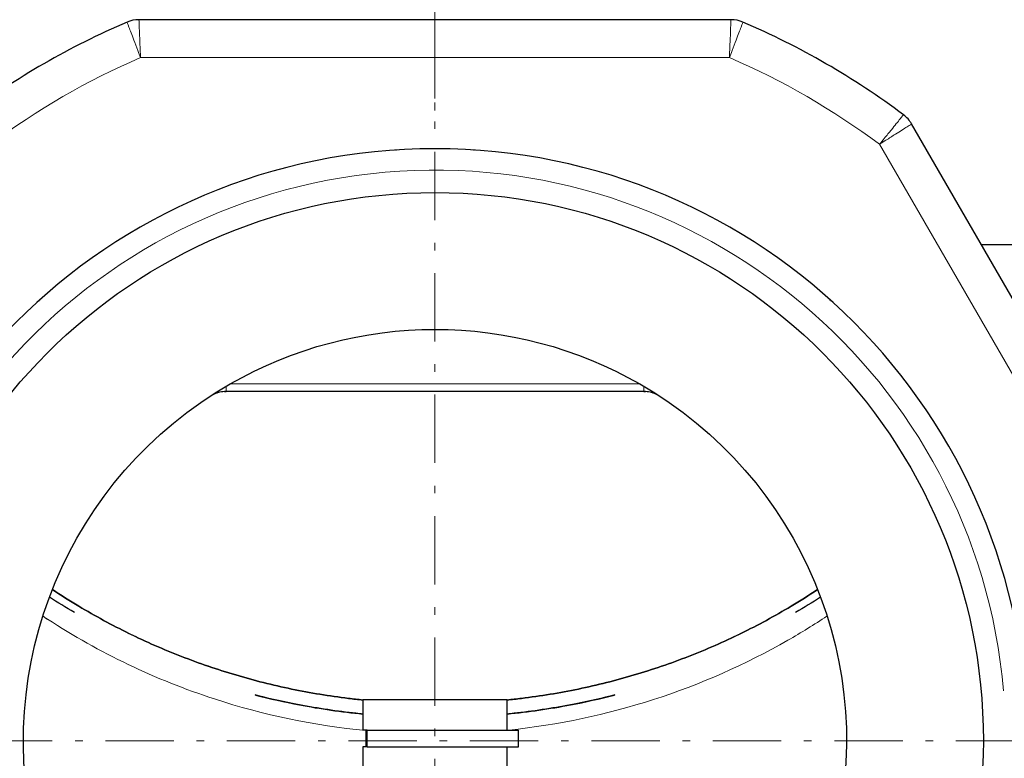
# Model space of a CAD drawing. Header units: millimetres. Extents: x 18 to 610, y -123 to 280.
# Tile 46 of 87: x 146 to 211, y 121 to 169. Entities that reach past the tile are written whole.
import ezdxf

# ---------------------------------------------------------------- set-up
doc = ezdxf.new("R2010")
doc.units = ezdxf.units.MM
doc.linetypes.add('CENTER', pattern=[8, 4.5, -1.5, 0.5, -1.5])
doc.linetypes.add('SOLID', pattern=[0])
doc.styles.add('Arial', font='Arial.ttf', dxfattribs={"height": 5})
doc.dimstyles.get("Standard").update_dxf_attribs({"dimtxt": 5, "dimasz": 5, "dimexe": 0.18, "dimexo": 0.0625, "dimgap": 0.09, "dimtad": 0, "dimtih": 1, "dimtoh": 1, "dimdec": 4, "dimzin": 0, "dimdsep": 46, "dimtxsty": 'Arial', "dimcen": 0.09, "dimadec": 0, "dimazin": 0, "dimtfac": 1, "dimtdec": 4, "dimtofl": 0, "dimtmove": 0, "dimatfit": 3, "dimfxl": 0, "dimtolj": 1, "dimtzin": 0, "dimarcsym": 0})

# ---------------------------------------------------------------- blocks, each defined once
blk = doc.blocks.new('*D12')
at = {"color": 0, "lineweight": -2}
for p, q in [((161.397, 270.386), (53.867, 270.386)), ((55.267, 59.086), (55.267, 265.386)), ((173.397, 54.086), (53.867, 54.086))]:
    blk.add_line(p, q, dxfattribs=at)
at = {"color": 0}
for points in [[(56.101, 265.386), (54.434, 265.386), (55.267, 270.386)], [(54.434, 59.086), (56.101, 59.086), (55.267, 54.086)]]:
    blk.add_solid(points, dxfattribs=at)
at = {"layer": 'Defpoints', "color": 0}
for p in [(55.267, 270.386), (161.397, 270.386), (173.397, 54.086)]:
    blk.add_point(p, dxfattribs=at)
at = {"color": 0, "lineweight": 9, "insert": (50.215, 162.236), "char_height": 5, "attachment_point": 5, "rotation": 90, "style": 'Arial'}
blk.add_mtext('\\A1;216.3', dxfattribs=at)
blk = doc.blocks.new('*D13')
at = {"color": 0, "lineweight": -2}
for p, q in [((161.397, 270.386), (77.437, 270.386)), ((78.837, 126.786), (78.837, 265.386)), ((126.597, 121.786), (77.437, 121.786))]:
    blk.add_line(p, q, dxfattribs=at)
at = {"color": 0}
for points in [[(79.671, 265.386), (78.004, 265.386), (78.837, 270.386)], [(78.004, 126.786), (79.671, 126.786), (78.837, 121.786)]]:
    blk.add_solid(points, dxfattribs=at)
at = {"layer": 'Defpoints', "color": 0}
for p in [(78.837, 270.386), (161.397, 270.386), (126.597, 121.786)]:
    blk.add_point(p, dxfattribs=at)
at = {"color": 0, "lineweight": 9, "insert": (73.785, 196.086), "char_height": 5, "attachment_point": 5, "rotation": 90, "style": 'Arial'}
blk.add_mtext('\\A1;148.6', dxfattribs=at)
blk = doc.blocks.new('BlockOfCenters_4', base_point=(173.397, 121.786))
at = {"color": 6, "linetype": 'CENTER', "lineweight": 9}
for points in [[(173.397, 168.586), (173.397, 74.986)], [(220.197, 121.786), (126.597, 121.786)]]:
    blk.add_lwpolyline(points, dxfattribs=at)
blk = doc.blocks.new('BlockOfViews_6')
at = {"linetype": 'SOLID', "lineweight": 30}
for p, q in [((192.891, 169.286, 99.225), (153.904, 169.286, 99.225)), ((224.28, 128.654, 99.225), (204.787, 162.418, 99.225)), ((147.352, 150.786, 47.475), (147.329, 150.786, 47.475)), ((147.329, 150.786, -50.948), (147.352, 150.786, -50.965)), ((147.38, 150.835, 26.326), (147.407, 150.835, 26.344)), ((199.388, 150.835, 26.399), (199.414, 150.835, 26.379)), ((199.466, 150.786, 47.475), (199.443, 150.786, 47.475)), ((199.443, 150.786, -50.942), (199.466, 150.786, -50.928)), ((159.649, 144.787, 56.25), (159.535, 144.782, 56.21)), ((159.535, 144.782, 56.21), (159.649, 144.787, 56.25)), ((187.146, 144.786, 56.21), (159.649, 144.786, 56.21)), ((187.26, 144.782, 56.21), (187.146, 144.787, 56.25)), ((187.146, 144.787, 56.25), (187.26, 144.782, 56.21)), ((209.752, 135.873, 19.578), (209.752, 135.853, 19.578)), ((168.647, 124.486, 35.475), (168.647, 122.486, 35.475)), ((178.145, 122.486, 35.632), (178.145, 124.486, 35.632)), ((168.84, 122.486, 38.429), (168.84, 121.386, 38.429)), ((178.897, 121.386, 35.475), (178.897, 122.486, 35.475)), ((168.647, 121.386, 35.475), (168.65, 119.486, 35.632)), ((178.147, 119.486, 35.475), (178.145, 121.386, 35.632))]:
    blk.add_line(p, q, dxfattribs=at)
at = {"color": 196, "linetype": 'SOLID', "lineweight": 9}
for p, q in [((154.007, 166.786, 101.725), (192.788, 166.786, 101.725)), ((202.673, 161.078, 101.725), (222.064, 127.493, 101.725)), ((159.901, 145.286, 56.71), (186.894, 145.286, 56.71)), ((168.933, 122.486, 38.688), (168.933, 121.386, 38.688))]:
    blk.add_line(p, q, dxfattribs=at)
at = {"color": 6, "linetype": 'CENTER', "lineweight": 9}
blk.add_lwpolyline([(173.397, 275.832), (173.397, 163.306)], dxfattribs=at)
at = {"linetype": 'SOLID', "lineweight": 30, "extrusion": (0, 0, -1)}
blk.add_circle((-173.397, 121.786, -101.725), 39, dxfattribs=at)
at = {"linetype": 'SOLID', "lineweight": 30}
blk.add_circle((173.397, 121.786, 99.225), 36.115, dxfattribs=at)
for centre, radius, start, end in [((153.904, 167.286, 99.225), 2, 90, 113.19177), ((192.891, 167.286, 99.225), 2, 66.80823, 90), ((173.397, 121.786, 99.225), 51.5, 113.19177, 126.80823), ((173.397, 121.786, 99.225), 51.5, 53.19177, 66.80823), ((203.055, 161.418, 99.225), 2, 30, 53.19177), ((159.649, 142.786, 56.21), 2, 93.27273, 116.45117), ((159.649, 142.786, 56.21), 2, 90, 91.61185), ((187.146, 142.786, 56.21), 2, 88.38815, 90), ((187.146, 142.786, 56.21), 2, 63.54883, 86.72727)]:
    blk.add_arc(centre, radius, start, end, dxfattribs=at)
at = {"color": 196, "linetype": 'SOLID', "lineweight": 9, "extrusion": (0, 0, -1)}
for start, end in [(53.31145, 66.68855), (113.31145, 126.68855)]:
    blk.add_arc((-173.397, 121.786, -101.725), 49, start, end, dxfattribs=at)
at = {"linetype": 'SOLID', "lineweight": 9, "extrusion": (0, 0, -1)}
blk.add_arc((-173.397, 121.786, -99.225), 37.59, 265, 175, dxfattribs=at)
at = {"linetype": 'SOLID', "lineweight": 30, "extrusion": (0, 1, 0)}
for centre, radius, start, end in [((-173.397, -12.525, 154.486), 65.4, 123.38035, 179.24208), ((-173.397, -12.525, 136.286), 63, 125.05128, 125.0758), ((-207.397, 28.782, 135.786), 9.5, 85.62777, 85.6415), ((-207.397, 28.782, 135.786), 9.5, 104.51733, 104.54808), ((-173.397, 35.475, 122.486), 5.5, 35.73917, 180), ((-173.397, 35.475, 121.386), 5.5, 35.73917, 180)]:
    blk.add_arc(centre, radius, start, end, dxfattribs=at)
at = {"linetype": 'SOLID', "lineweight": 30, "extrusion": (0, 0, -1)}
for start, end in [(60.13012, 119.86988), (119.86988, 60.13012)]:
    blk.add_arc((-173.397, 121.786, -56.71), 27.1, start, end, dxfattribs=at)
at = {"color": 196, "linetype": 'SOLID', "lineweight": 9, "extrusion": (-1, 0, 0)}
blk.add_arc((-145.286, 56.21, -159.649), 0.5, 0.00007, 71.7888, dxfattribs=at)
at = {"linetype": 'SOLID', "lineweight": 30, "extrusion": (1, 0, 0)}
blk.add_arc((145.286, 56.21, 187.146), 0.5, 108.2112, 111.56407, dxfattribs=at)
at = {"color": 196, "linetype": 'SOLID', "lineweight": 9, "extrusion": (1, 0, 0)}
blk.add_arc((145.286, 56.21, 187.146), 0.5, 111.56407, 179.99993, dxfattribs=at)
at = {"linetype": 'SOLID', "lineweight": 30, "extrusion": (8.5197e-17, -1, 0)}
for centre, start in [((173.397, 35.475, -124.486), 1.89474), ((173.397, 35.475, -122.486), 163.71366), ((173.397, 35.475, -121.386), 163.71366)]:
    blk.add_arc(centre, 4.75, start, 180, dxfattribs=at)
at = {"linetype": 'SOLID', "lineweight": 30, "extrusion": (0, -1, 0)}
for centre in [(169.339, 38.395, -122.486), (169.339, 38.395, -121.386)]:
    blk.add_arc(centre, 0.5, 144.26083, 176.1739, dxfattribs=at)
at = {"color": 196, "linetype": 'SOLID', "lineweight": 9}
for points, knots in [([(154.007, 166.786, 101.725), (154, 166.951, 101.725), (153.993, 167.117, 101.708), (153.976, 167.539, 101.624), (153.965, 167.79, 101.53), (153.94, 168.395, 101.186), (153.927, 168.712, 100.876), (153.909, 169.163, 100.119), (153.904, 169.286, 99.67), (153.904, 169.286, 99.225)], [-0.0022168, -0.0022168, -0.0022168, -0.0022168, 0.0990225, 0.0990225, 0.2610052, 0.2610052, 0.5201777, 0.5201777, 0.7874492, 0.7874492, 0.7874492, 0.7874492]), ([(192.891, 169.286, 99.225), (192.891, 169.286, 99.67), (192.886, 169.163, 100.119), (192.867, 168.712, 100.876), (192.854, 168.395, 101.186), (192.83, 167.79, 101.53), (192.819, 167.539, 101.624), (192.802, 167.117, 101.708), (192.795, 166.951, 101.725), (192.788, 166.786, 101.725)], [0, 0, 0, 0, 0.2672752, 0.2672752, 0.5264511, 0.5264511, 0.6884361, 0.6884361, 0.7896767, 0.7896767, 0.7896767, 0.7896767]), ([(153.116, 169.124, 99.225), (153.116, 169.124, 99.67), (153.16, 169.009, 100.119), (153.32, 168.588, 100.876), (153.432, 168.29, 101.186), (153.648, 167.725, 101.53), (153.738, 167.49, 101.624), (153.888, 167.095, 101.708), (153.948, 166.94, 101.725), (154.007, 166.786, 101.725)], [-0.7874492, -0.7874492, -0.7874492, -0.7874492, -0.5201777, -0.5201777, -0.2610052, -0.2610052, -0.0990225, -0.0990225, 0.0022168, 0.0022168, 0.0022168, 0.0022168]), ([(192.788, 166.786, 101.725), (192.847, 166.94, 101.725), (192.907, 167.095, 101.708), (193.057, 167.49, 101.624), (193.147, 167.725, 101.53), (193.362, 168.29, 101.186), (193.475, 168.587, 100.876), (193.635, 169.009, 100.119), (193.679, 169.124, 99.67), (193.679, 169.124, 99.225)], [-0.7896767, -0.7896767, -0.7896767, -0.7896767, -0.6884361, -0.6884361, -0.5264511, -0.5264511, -0.2672752, -0.2672752, 0, 0, 0, 0]), ([(204.253, 163.019, 99.225), (204.253, 163.019, 99.67), (204.175, 162.924, 100.119), (203.89, 162.574, 100.876), (203.689, 162.328, 101.186), (203.307, 161.859, 101.53), (203.148, 161.664, 101.624), (202.882, 161.336, 101.708), (202.777, 161.207, 101.725), (202.673, 161.078, 101.725)], [-0.7875109, -0.7875109, -0.7875109, -0.7875109, -0.5202395, -0.5202395, -0.2610671, -0.2610671, -0.0990844, -0.0990844, 0.0021548, 0.0021548, 0.0021548, 0.0021548]), ([(202.673, 161.078, 101.725), (202.813, 161.167, 101.725), (202.953, 161.256, 101.708), (203.31, 161.482, 101.624), (203.522, 161.617, 101.53), (204.034, 161.94, 101.186), (204.302, 162.111, 100.876), (204.683, 162.352, 100.119), (204.787, 162.418, 99.67), (204.787, 162.418, 99.225)], [-0.0021548, -0.0021548, -0.0021548, -0.0021548, 0.0990844, 0.0990844, 0.2610671, 0.2610671, 0.5202395, 0.5202395, 0.7875109, 0.7875109, 0.7875109, 0.7875109]), ([(147.887, 129.792, -6.444), (151.288, 127.578, -6.434), (154.985, 125.807, -6.43), (162.119, 123.482, -6.426), (165.453, 122.786, -6.426), (168.84, 122.455, -6.426)], [-74.724149, -74.724149, -74.724149, -74.724149, -61.910078, -61.910078, -51.220432, -51.220432, -51.220432, -51.220432]), ([(178.278, 122.488, -6.426), (184.753, 123.165, -6.426), (191.034, 125.197, -6.426), (197.516, 128.908, -6.44), (198.371, 129.435, -6.442), (199.213, 129.993, -6.445)], [-41.354021, -41.354021, -41.354021, -41.354021, -20.980562, -20.980562, -17.791603, -17.791603, -17.791603, -17.791603])]:
    blk.add_open_spline(points, degree=3, knots=knots, dxfattribs=at)
at = {"linetype": 'SOLID', "lineweight": 30}
for points in [[(170.824, 160.701, 52.716), (170.824, 160.693, 52.716), (170.824, 160.686, 52.716), (170.824, 160.679, 52.716)], [(175.97, 160.679, 52.716), (175.97, 160.686, 52.716), (175.97, 160.693, 52.716), (175.97, 160.701, 52.716)], [(170.819, 157.805, 52.766), (170.819, 157.8, 52.766), (170.819, 157.794, 52.766), (170.819, 157.789, 52.766)], [(175.976, 157.789, 52.766), (175.976, 157.794, 52.766), (175.976, 157.8, 52.766), (175.976, 157.805, 52.766)], [(151.275, 150.311, 21.827), (151.276, 150.311, 21.827), (151.276, 150.311, 21.827), (151.277, 150.311, 21.827)], [(195.518, 150.311, 21.827), (195.519, 150.311, 21.827), (195.519, 150.311, 21.827), (195.519, 150.311, 21.827)], [(206.574, 136.043, -6.488), (206.575, 136.044, -6.488), (206.575, 136.045, -6.488), (206.576, 136.046, -6.488)], [(149.649, 130.235, -9.407), (149.092, 130.561, -9.397), (148.547, 130.896, -9.387), (148.005, 131.245, -9.376)], [(198.79, 131.245, -9.376), (198.247, 130.896, -9.387), (197.7, 130.56, -9.397), (197.145, 130.234, -9.407)], [(147.582, 129.993, -6.445), (147.684, 129.925, -6.444), (147.785, 129.859, -6.444), (147.887, 129.792, -6.444)], [(178.252, 122.485, -6.426), (178.261, 122.486, -6.426), (178.269, 122.487, -6.426), (178.278, 122.488, -6.426)]]:
    blk.add_open_spline(points, degree=3, dxfattribs=at)
for points, knots in [([(168.647, 124.467, -7.119), (168.331, 124.5, -7.132), (168.016, 124.535, -7.146), (166.443, 124.729, -7.221), (165.191, 124.936, -7.301), (162.713, 125.451, -7.496), (161.486, 125.76, -7.613), (159.065, 126.476, -7.881), (157.87, 126.884, -8.031), (155.524, 127.797, -8.362), (154.373, 128.302, -8.542), (152.119, 129.405, -8.927), (151.018, 130.004, -9.132), (149.356, 131, -9.465), (148.776, 131.367, -9.585), (148.206, 131.747, -9.708)], [0.9356967, 0.9356967, 0.9356967, 0.9356967, 0.9574607, 0.9574607, 1.0445026, 1.0445026, 1.1315444, 1.1315444, 1.2185863, 1.2185863, 1.3056282, 1.3056282, 1.3926701, 1.3926701, 1.4404195, 1.4404195, 1.4404195, 1.4404195]), ([(148.206, 131.746, -9.708), (148.776, 131.367, -9.585), (149.356, 131.001, -9.465), (151.017, 130.004, -9.132), (152.118, 129.406, -8.927), (154.372, 128.302, -8.542), (155.524, 127.797, -8.362), (157.869, 126.884, -8.031), (159.064, 126.476, -7.881), (161.485, 125.76, -7.613), (162.713, 125.451, -7.497), (165.191, 124.936, -7.3), (166.443, 124.729, -7.221), (168.016, 124.535, -7.146), (168.331, 124.5, -7.132), (168.647, 124.467, -7.119)], [6.565178, 6.565178, 6.565178, 6.565178, 8.032562, 8.032562, 10.710083, 10.710083, 13.387603, 13.387603, 16.065124, 16.065124, 18.742645, 18.742645, 21.420166, 21.420166, 22.090162, 22.090162, 22.090162, 22.090162]), ([(198.589, 131.747, -9.708), (198.019, 131.367, -9.585), (197.439, 131, -9.465), (195.777, 130.004, -9.132), (194.676, 129.405, -8.927), (192.422, 128.302, -8.542), (191.271, 127.797, -8.362), (188.925, 126.884, -8.031), (187.73, 126.476, -7.881), (185.309, 125.76, -7.613), (184.082, 125.451, -7.496), (181.604, 124.936, -7.301), (180.352, 124.729, -7.221), (178.778, 124.535, -7.146), (178.462, 124.5, -7.132), (178.145, 124.467, -7.119)], [0.2133763, 0.2133763, 0.2133763, 0.2133763, 0.2611256, 0.2611256, 0.3481675, 0.3481675, 0.4352094, 0.4352094, 0.5222513, 0.5222513, 0.6092932, 0.6092932, 0.696335, 0.696335, 0.7181588, 0.7181588, 0.7181588, 0.7181588]), ([(178.145, 124.467, -7.119), (178.462, 124.5, -7.132), (178.778, 124.535, -7.146), (180.352, 124.729, -7.221), (181.604, 124.936, -7.3), (184.082, 125.451, -7.497), (185.31, 125.76, -7.613), (187.731, 126.476, -7.881), (188.926, 126.884, -8.031), (191.271, 127.797, -8.362), (192.423, 128.302, -8.542), (194.677, 129.406, -8.927), (195.778, 130.004, -9.132), (197.439, 131.001, -9.465), (198.018, 131.367, -9.585), (198.588, 131.746, -9.708)], [28.780893, 28.780893, 28.780893, 28.780893, 29.452728, 29.452728, 32.130248, 32.130248, 34.807769, 34.807769, 37.48529, 37.48529, 40.16281, 40.16281, 42.840331, 42.840331, 44.307715, 44.307715, 44.307715, 44.307715]), ([(168.647, 123.544, -7.119), (168.344, 123.575, -7.131), (168.04, 123.608, -7.145), (166.486, 123.793, -7.218), (165.242, 123.991, -7.297), (163.183, 124.404, -7.459), (162.361, 124.591, -7.532), (161.546, 124.801, -7.614)], [27.796933, 27.796933, 27.796933, 27.796933, 28.422542, 28.422542, 31.006409, 31.006409, 32.738984, 32.738984, 32.738984, 32.738984]), ([(161.574, 124.793, -7.611), (162.53, 124.549, -7.516), (164.867, 124.028, -7.312), (167.244, 123.684, -7.175), (168.647, 123.544, -7.119)], [24.169873, 24.169873, 24.169873, 24.169873, 27.165782, 31.435277, 31.435277, 31.435277, 31.435277]), ([(185.243, 124.799, -7.613), (184.43, 124.59, -7.532), (183.61, 124.403, -7.459), (181.553, 123.991, -7.297), (180.308, 123.793, -7.218), (178.754, 123.608, -7.145), (178.45, 123.574, -7.131), (178.145, 123.544, -7.119)], [16.358387, 16.358387, 16.358387, 16.358387, 18.087072, 18.087072, 20.670939, 20.670939, 21.298333, 21.298333, 21.298333, 21.298333]), ([(178.145, 123.544, -7.119), (179.55, 123.684, -7.175), (181.925, 124.027, -7.312), (184.262, 124.548, -7.516), (185.215, 124.792, -7.61)], [41.027313, 41.027313, 41.027313, 41.027313, 45.299441, 48.289588, 48.289588, 48.289588, 48.289588])]:
    blk.add_open_spline(points, degree=3, knots=knots, dxfattribs=at)
blk.add_blockref('BlockOfCenters_4', (173.397, 121.786))

msp = doc.modelspace()

# ---------------------------------------------------------------- block references
msp.add_blockref('BlockOfViews_6', (0, 0))

# ---------------------------------------------------------------- dimensions: what is measured, and where the dimension line sits
at = {"lineweight": 9}
for base, p1, picture, middle in [((55.267, 270.386), (173.397, 54.086), '*D12', (55.267, 162.236)), ((78.837, 270.386), (126.597, 121.786), '*D13', (78.837, 196.086))]:
    dim = msp.add_linear_dim(base=base, p1=p1, p2=(161.397, 270.386), angle=90, dimstyle='Standard', override={"dimtxt": 5, "dimasz": 5, "dimexe": 1.4, "dimexo": 0, "dimgap": 2.5, "dimtad": 1, "dimtih": 0, "dimtoh": 1, "dimdec": 1, "dimlfac": 1, "dimpost": '<>', "dimsah": 1, "dimse1": 0, "dimse2": 0, "dimtix": 1}, dxfattribs=at)
    dim.commit()
    dim.dimension.update_dxf_attribs({"geometry": picture, "text_midpoint": middle, "dimtype": 160})

doc.saveas('drawing.dxf')
